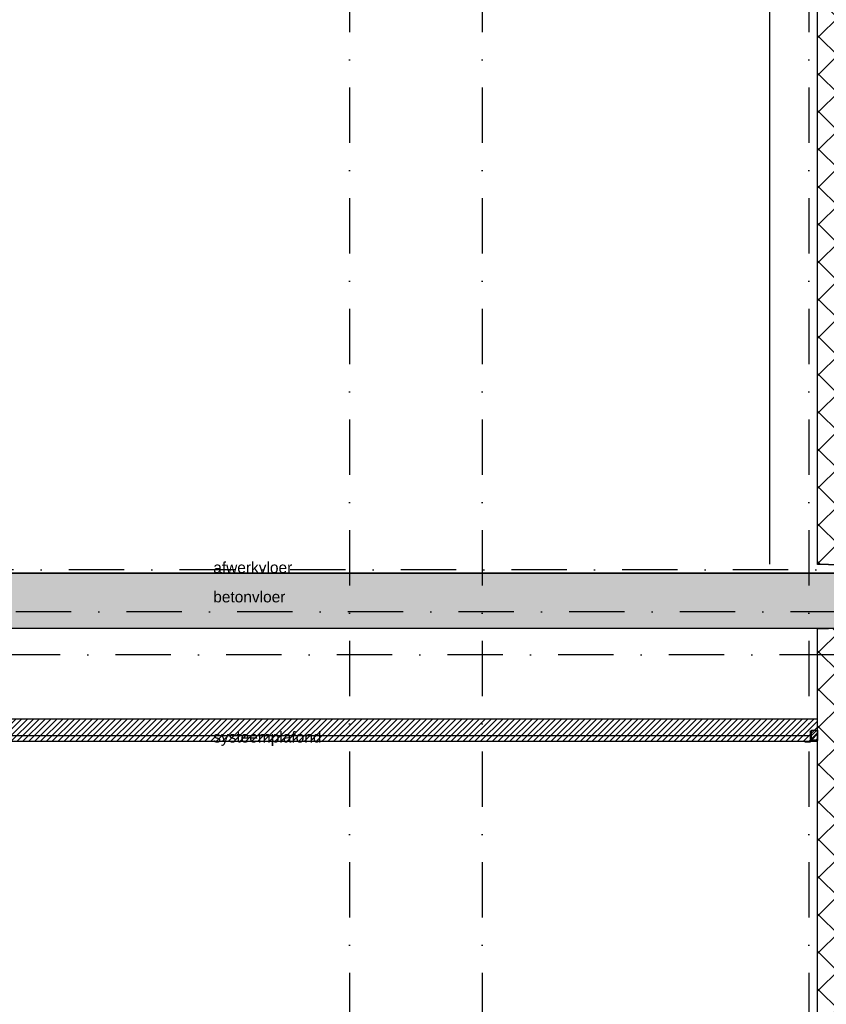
# Model space of a CAD drawing. Extents: x 0 to 316966, y 0 to 192112.
# Tile 18 of 54: x 161024 to 164669, y 100807 to 105256. Entities that reach past the tile are written whole.
import ezdxf

# ---------------------------------------------------------------- set-up
doc = ezdxf.new("R2010")
doc.units = 0
doc.header["$LTSCALE"] = 20
doc.header["$MEASUREMENT"] = 0
doc.header["$PDSIZE"] = -1
doc.linetypes.add('DASHDOT', pattern=[25, 12.5, -6.25, 0, -6.25])
doc.linetypes.add('DD1', pattern=[2.66667, 1.66667, -0.5, 0, -0.5])
for name, color, linetype in [('A--01A1_ACEER', 1, 'CONTINUOUS'), ('A--A22--_F123-', 9, 'CONTINUOUS'), ('A--A23--_F--3-', 9, 'CONTINUOUS'), ('A--A25--_F--3-', 9, 'CONTINUOUS'), ('A--L21--_F-23-', 4, 'CONTINUOUS'), ('A--L22--', 3, 'CONTINUOUS'), ('A--L22--_F--3-', 7, 'CONTINUOUS'), ('A--L23--', 7, 'CONTINUOUS'), ('A--L23--_F--3-', 7, 'CONTINUOUS'), ('A--L25--', 7, 'CONTINUOUS'), ('A--L25--_F-23-', 7, 'CONTINUOUS'), ('A--L28D1_KONSTRUKTIES', 1, 'CONTINUOUS'), ('A--L35-D2-_PLAFONDS', 2, 'CONTINUOUS'), ('A--L35-D4-_PLAFONDS', 4, 'CONTINUOUS'), ('A--L35D1_PLAFONDS', 1, 'CONTINUOUS'), ('A--T$1A-_F123_20', 1, 'CONTINUOUS'), ('STRAMIEN', 8, 'DD1'), ('X--LR---_CP', 7, 'CONTINUOUS')]:
    doc.layers.add(name, color=color, linetype=linetype)
doc.styles.add('EB2', font='ARIAL.TTF')

# ---------------------------------------------------------------- blocks, each defined once
blk = doc.blocks.new('*U520')
at = {"layer": 'A--A22--_F123-', "linetype": 'Continuous'}
h = blk.add_hatch(dxfattribs=at)
h.set_pattern_fill('ALFAKRS', color=256, scale=120, style=0)
h.set_pattern_definition([(45, (-164679.26, -99295.9), (-84.852814, 84.852814), []), (135, (-164679.26, -99295.9), (-84.852814, -84.852814), [])])
h.paths.add_polyline_path([(0, 0), (-50, 0), (-50, 3210), (0, 3210), (50, 3210), (50, 0)])
at = {"layer": 'A--L22--_F--3-', "color": 3, "linetype": 'Continuous'}
for points in [[(0, 0), (-50, 0), (-50, 3210), (0, 3210)], [(0, 0), (50, 0), (50, 3210), (0, 3210)]]:
    blk.add_lwpolyline(points, dxfattribs=at)
blk = doc.blocks.new('*U512')
at = {"layer": 'A--L23--_F--3-', "color": 2, "linetype": 'Continuous'}
blk.add_lwpolyline([(0, 0), (0, -20), (-7931.5, -20), (-7931.5, 0)], dxfattribs=at)
blk = doc.blocks.new('Q020259-')
at = {"layer": 'A--A25--_F--3-'}
h = blk.add_hatch(dxfattribs=at)
h.set_pattern_fill('ALFALINE', color=256, scale=15, style=0, pattern_type=2)
h.set_pattern_definition([(45, (0, 0), (-10.6066, 10.6066), [])])
h.paths.add_polyline_path([(0, 0), (0, 46), (28, 46), (28, 0)])
at = {"layer": 'A--L25--_F-23-', "color": 2, "linetype": 'Continuous'}
blk.add_lwpolyline([(0, 0), (0, 46), (28, 46), (28, 0)], close=True, dxfattribs=at)
at = {"layer": 'X--LR---_CP'}
for p in [(0, 0), (0, 0), (28, 0)]:
    blk.add_point(p, dxfattribs=at)
blk = doc.blocks.new('*U496')
at = {"layer": 'A--A22--_F123-', "linetype": 'Continuous'}
h = blk.add_hatch(dxfattribs=at)
h.set_pattern_fill('ALFAKRS', color=256, scale=120, style=0)
h.set_pattern_definition([(45, (-164679.26, -102795.15), (-84.852814, 84.852814), []), (135, (-164679.26, -102795.15), (-84.852814, -84.852814), [])])
h.paths.add_polyline_path([(0, 0), (-50, 0), (-50, 3280.8), (0, 3280.8), (50, 3280.8), (50, 0)])
at = {"layer": 'A--L22--_F--3-', "color": 3, "linetype": 'Continuous'}
for points in [[(0, 0), (-50, 0), (-50, 3280.8), (0, 3280.8)], [(0, 0), (50, 0), (50, 3280.8), (0, 3280.8)]]:
    blk.add_lwpolyline(points, dxfattribs=at)

msp = doc.modelspace()

# ---------------------------------------------------------------- hatches: boundary and pattern name
at = {"layer": 'A--01A1_ACEER', "linetype": 'Continuous'}
h = msp.add_hatch(dxfattribs=at)
h.set_pattern_fill('ANSI31', color=256, scale=150, style=0)
h.set_pattern_definition([(45, (517.222, 7050.212), (-13.2582521, 13.2582521), [])])
h.paths.add_polyline_path([(159346.487, 101996.11), (164629.265, 101996.111), (164629.265, 102096.111), (159346.487, 102096.11)])
at = {"layer": 'A--A23--_F--3-'}
h = msp.add_hatch(dxfattribs=at)
h.set_pattern_fill('ALFABET', color=256, scale=20, angle=1, style=0, pattern_type=2)
h.set_pattern_definition([(134, (235608.52, 7000), (86.32078, 83.359), []), (129, (235608.52, 7000), (-143.64922, -10.04493), [15, -165]), (184, (235608.52, 7000), (30.37155, 149.9312), [12, -132]), (78.5486, (235596.55, 6999.16), (-113.27778, 139.88618), [12.74804, -140.22842]), (132.8158, (235609.22, 7040), (-213.99344, -29.37358), [22.5, -247.5]), (82.3644, (235591.38, 7037.55), (-183.50393, 198.05632), [19.12206, -210.3426]), (187.8158, (235609.22, 7040), (-183.50378, 198.05647), [18, -198]), (158, (235589.04, 7030.34), (-120.76856, -78.42802), [15, -165]), (213, (235589.04, 7030.34), (-46.12453, 145.8572), [12, -132]), (107.5486, (235578.98, 7023.81), (-166.89315, 67.42906), [12.74804, -140.22842]), (141.5, (235608.517, 7000), (-1.26964, 66.611074), [0, -130.4, 0, -134, 0, -132.5]), (171.5, (235608.52, 7000), (-51.229207, 79.788568), [0, -76.4, 0, -127.4, 0, -50.5]), (211.5, (235653.11, 6999.22), (-106.826954, -2.64699), [0, -50, 0, -156, 0, -207]), (221.5, (235673.11, 6998.87), (-116.270055, 22.05355), [0, -65, 0, -103.6, 0, -147]), (221.5, (235673.11, 6998.87), (-116.270055, 22.05355), [0, -65, 0, -103.6, 0, -147])])
h.paths.add_polyline_path([(166779.265, 102505.898), (158757.765, 102505.898), (158757.765, 102755.898), (166779.265, 102755.898)])

# ---------------------------------------------------------------- linework, layer by layer
at = {"layer": 'A--L21--_F-23-', "linetype": 'Continuous'}
msp.add_lwpolyline([(166779.265, 102505.898), (158757.765, 102505.898), (158757.765, 102755.898), (166779.265, 102755.898)], close=True, dxfattribs=at)
at = {"layer": 'A--L28D1_KONSTRUKTIES'}
msp.add_line((164414.265, 102795.898), (164414.265, 105795.898), dxfattribs=at)
at = {"layer": 'A--L35-D2-_PLAFONDS'}
for points in [[(164597.043, 102020.898), (159346.487, 102020.898)], [(159346.487, 101995.898), (164597.043, 101995.898)]]:
    msp.add_lwpolyline(points, dxfattribs=at)
at = {"layer": 'A--L35-D4-_PLAFONDS'}
for p, q in [((164597.043, 101993.672), (164597.043, 102043.672)), ((164572.043, 101993.672), (164597.043, 101993.672))]:
    msp.add_line(p, q, dxfattribs=at)
at = {"layer": 'A--L35D1_PLAFONDS', "linetype": 'Continuous'}
msp.add_lwpolyline([(159346.487, 101996.11), (164629.265, 101996.111), (164629.265, 102096.111), (159346.487, 102096.11)], close=True, dxfattribs=at)
at = {"layer": 'STRAMIEN', "linetype": 'DASHDOT'}
for p, q in [((162514.265, 109950.716), (162514.265, 90540.002)), ((163114.265, 109950.716), (163114.265, 90540.002)), ((164589.265, 109950.716), (164589.265, 90560.27)), ((189001.568, 102770.898), (151678.751, 102770.898)), ((170758.262, 102580.898), (151678.751, 102580.898)), ((169708.444, 102387.056), (151686.725, 102387.056))]:
    msp.add_line(p, q, dxfattribs=at)

# ---------------------------------------------------------------- block references
at = {"layer": 'A--L22--'}
for name, p in [('*U496', (164679.265, 102795.147)), ('*U520', (164679.265, 99295.898))]:
    msp.add_blockref(name, p, dxfattribs=at)
at = {"layer": 'A--L23--'}
msp.add_blockref('*U512', (166779.265, 102775.898), dxfattribs=at)
at = {"layer": 'A--L25--'}
msp.add_blockref('Q020259-', (164601.265, 102000.686), dxfattribs=at)
msp.add_blockref('Q020259-', (164601.265, 102000.686), dxfattribs=at)

# ---------------------------------------------------------------- texts
at = {"layer": 'A--T$1A-_F123_20', "style": 'EB2'}
for s, p in [('afwerkvloer ', (161898.298, 102755.898)), ('betonvloer', (161898.298, 102623.356)), ('systeemplafond', (161898.298, 101990.149))]:
    msp.add_text(s, height=50, dxfattribs=at).set_placement(p)

doc.saveas('drawing.dxf')
